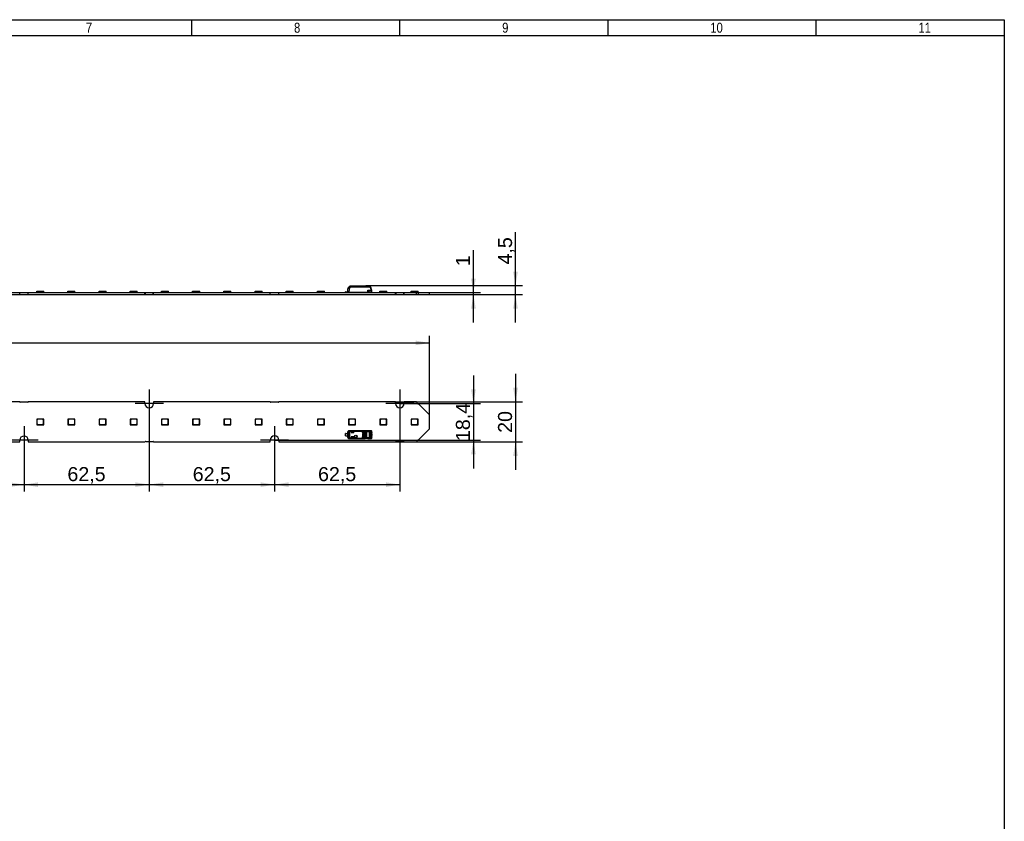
# Model space of a CAD drawing. Header units: millimetres. Extents: x 10 to 580, y 10 to 410.
# Tile 10 of 10: x 334 to 580, y 210 to 410. Entities that reach past the tile are written whole.
import ezdxf
from ezdxf.enums import TextEntityAlignment as Align
from ezdxf.lldxf.tags import DXFTag

# ---------------------------------------------------------------- set-up
doc = ezdxf.new("R2010")
doc.units = ezdxf.units.MM
for name, color, linetype in [('10', 7, 'Continuous'), ('Default', 7, 'Continuous'), ('LINLED_560X20MM_', 7, 'Continuous')]:
    doc.layers.add(name, color=color, linetype=linetype)
doc.styles.add('SEACAD_Arial', font='arial.ttf')
tags = doc.linetypes.add('CENTER2', pattern=[28.575, 19.05, -3.175, 3.175, -3.175]).pattern_tags.tags
tags[10:11] = [DXFTag(74, 4), DXFTag(75, 0), DXFTag(340, '0'), DXFTag(46, 0.0), DXFTag(50, 0.0), DXFTag(44, 0.0), DXFTag(45, 0.0)]
tags[8:9] = [DXFTag(74, 4), DXFTag(75, 0), DXFTag(340, '0'), DXFTag(46, 0.0), DXFTag(50, 0.0), DXFTag(44, 0.0), DXFTag(45, 0.0)]
tags[6:7] = [DXFTag(74, 4), DXFTag(75, 0), DXFTag(340, '0'), DXFTag(46, 0.0), DXFTag(50, 0.0), DXFTag(44, 0.0), DXFTag(45, 0.0)]
tags[4:5] = [DXFTag(74, 4), DXFTag(75, 0), DXFTag(340, '0'), DXFTag(46, 0.0), DXFTag(50, 0.0), DXFTag(44, 0.0), DXFTag(45, 0.0)]
doc.dimstyles.new('ISO', dxfattribs={"dimtxt": 3.5, "dimasz": 3.5, "dimexe": 1.75, "dimexo": 0, "dimgap": 0.875, "dimtad": 1, "dimlfac": 2, "dimtxsty": 'SEACAD_Arial', "dimblk1": '_SE_FILLED', "dimblk2": '_SE_FILLED', "dimsah": 1, "dimcen": 1.75, "dimadec": 0, "dimazin": 0, "dimtfac": 0.5, "dimtdec": 3, "dimtmove": 0, "dimatfit": 3, "dimfxl": 1, "dimarcsym": 0})

# ---------------------------------------------------------------- blocks, each defined once
blk = doc.blocks.new('SEANNOT_GROUP15')
at = {"layer": 'Default', "color": 7, "linetype": 'CENTER2'}
for p, q in [((335.52, 308.56), (335.52, 301.56)), ((339.02, 305.06), (332.02, 305.06))]:
    blk.add_line(p, q, dxfattribs=at)
blk = doc.blocks.new('SEANNOT_GROUP16')
at = {"layer": 'Default', "color": 7, "linetype": 'CENTER2'}
for p, q in [((366.77, 317.76), (366.77, 310.76)), ((370.27, 314.26), (363.27, 314.26))]:
    blk.add_line(p, q, dxfattribs=at)
blk = doc.blocks.new('SEANNOT_GROUP17')
at = {"layer": 'Default', "color": 7, "linetype": 'CENTER2'}
for p, q in [((398.02, 308.56), (398.02, 301.56)), ((401.52, 305.06), (394.52, 305.06))]:
    blk.add_line(p, q, dxfattribs=at)
blk = doc.blocks.new('SEANNOT_GROUP18')
at = {"layer": 'Default', "color": 7, "linetype": 'CENTER2'}
for p, q in [((429.27, 317.76), (429.27, 310.76)), ((432.77, 314.26), (425.77, 314.26))]:
    blk.add_line(p, q, dxfattribs=at)
blk = doc.blocks.new('SE4')
at = {"layer": 'LINLED_560X20MM_', "color": 7, "linetype": 'Continuous'}
for p, q in [((305.34, 341.91), (334.44, 341.91)), ((305.34, 341.41), (334.44, 341.41)), ((334.44, 341.41), (334.44, 341.91)), ((334.44, 341.91), (336.59, 341.91)), ((334.44, 341.41), (336.59, 341.41)), ((336.59, 341.41), (336.59, 341.91)), ((336.59, 341.91), (365.69, 341.91)), ((336.59, 341.41), (365.69, 341.41)), ((338.68, 342.24), (340.43, 342.24)), ((338.68, 341.91), (338.68, 342.24)), ((340.43, 341.91), (340.43, 342.24)), ((346.46, 342.24), (348.21, 342.24)), ((346.46, 341.91), (346.46, 342.24)), ((348.21, 341.91), (348.21, 342.24)), ((354.24, 342.24), (355.99, 342.24)), ((354.24, 341.91), (354.24, 342.24)), ((355.99, 341.91), (355.99, 342.24)), ((362.02, 342.24), (363.77, 342.24)), ((362.02, 341.91), (362.02, 342.24)), ((363.77, 341.91), (363.77, 342.24)), ((365.69, 341.41), (365.69, 341.91)), ((365.69, 341.91), (365.82, 341.91)), ((365.69, 341.41), (365.82, 341.41)), ((365.82, 341.41), (365.82, 341.91)), ((365.82, 341.91), (367.72, 341.91)), ((365.82, 341.41), (367.72, 341.41)), ((367.72, 341.41), (367.72, 341.91)), ((367.72, 341.91), (367.84, 341.91)), ((367.72, 341.41), (367.84, 341.41)), ((367.84, 341.41), (367.84, 341.91)), ((367.84, 341.91), (396.94, 341.91)), ((367.84, 341.41), (396.94, 341.41)), ((369.8, 342.24), (371.55, 342.24)), ((369.8, 341.91), (369.8, 342.24)), ((371.55, 341.91), (371.55, 342.24)), ((377.58, 342.24), (379.33, 342.24)), ((377.58, 341.91), (377.58, 342.24)), ((379.33, 341.91), (379.33, 342.24)), ((385.36, 342.24), (387.11, 342.24)), ((385.36, 341.91), (385.36, 342.24)), ((387.11, 341.91), (387.11, 342.24)), ((393.14, 342.24), (394.89, 342.24)), ((393.14, 341.91), (393.14, 342.24)), ((394.89, 341.91), (394.89, 342.24)), ((396.94, 341.41), (396.94, 341.91)), ((396.94, 341.91), (399.09, 341.91)), ((396.94, 341.41), (399.09, 341.41)), ((399.09, 341.41), (399.09, 341.91)), ((399.09, 341.91), (428.19, 341.91)), ((399.09, 341.41), (428.19, 341.41)), ((400.92, 342.24), (402.67, 342.24)), ((400.92, 341.91), (400.92, 342.24)), ((402.67, 341.91), (402.67, 342.24)), ((408.7, 342.24), (410.45, 342.24)), ((408.7, 341.91), (408.7, 342.24)), ((410.45, 341.91), (410.45, 342.24)), ((415.79, 342.06), (415.72, 342.06)), ((415.72, 341.96), (415.72, 342.06)), ((415.72, 341.96), (415.72, 341.91)), ((415.79, 342.06), (416.27, 342.06)), ((415.79, 342.06), (415.79, 341.99)), ((416.27, 341.99), (415.79, 341.99)), ((416.27, 341.94), (416.28, 342.89)), ((416.27, 341.94), (416.57, 341.94)), ((416.35, 343.08), (416.66, 343.45)), ((416.58, 342.89), (416.57, 341.94)), ((421.29, 341.94), (416.57, 341.94)), ((416.58, 342.89), (416.91, 343.29)), ((416.73, 343.49), (416.85, 343.49)), ((416.85, 343.43), (416.85, 343.49)), ((420.59, 343.49), (416.85, 343.49)), ((416.85, 343.43), (420.62, 343.43)), ((421.81, 343.31), (416.91, 343.31)), ((416.91, 343.31), (416.91, 343.29)), ((421.81, 343.29), (416.91, 343.29)), ((418.23, 341.91), (418.23, 341.94)), ((420.48, 343.49), (419.92, 343.49)), ((420.73, 343.58), (420.58, 343.49)), ((420.58, 343.49), (420.58, 343.49)), ((420.62, 341.94), (420.61, 341.93)), ((420.9, 343.64), (421.72, 343.64)), ((420.9, 343.64), (420.9, 343.61)), ((420.9, 343.61), (421.72, 343.61)), ((421.03, 341.91), (421.03, 341.94)), ((421.09, 341.94), (421.07, 341.91)), ((421.29, 341.94), (421.29, 342.49)), ((421.29, 342.49), (422.1, 342.49)), ((421.29, 341.94), (421.59, 341.94)), ((421.39, 341.94), (421.39, 341.91)), ((421.59, 341.94), (421.59, 342.03)), ((422.17, 341.99), (421.59, 341.99)), ((422.17, 341.99), (421.59, 341.99)), ((421.72, 343.61), (421.72, 343.64)), ((421.75, 343.49), (421.72, 343.61)), ((421.81, 343.29), (421.81, 343.31)), ((421.81, 343.29), (422.1, 342.49)), ((421.9, 343.32), (422.19, 342.52)), ((421.93, 343.24), (422.1, 342.79)), ((422.14, 342.33), (422.15, 342.33)), ((422.17, 341.99), (422.17, 342.16)), ((422.24, 342.39), (422.19, 342.52)), ((422.24, 342.02), (422.24, 341.96)), ((422.24, 341.91), (422.24, 341.96)), ((422.27, 342.09), (422.27, 342.22)), ((424.26, 342.24), (426.01, 342.24)), ((424.26, 341.91), (424.26, 342.24)), ((426.01, 341.91), (426.01, 342.24)), ((428.19, 341.41), (428.19, 341.91)), ((428.19, 341.91), (428.32, 341.91)), ((428.19, 341.41), (428.32, 341.41)), ((428.32, 341.41), (428.32, 341.91)), ((428.32, 341.91), (430.22, 341.91)), ((428.32, 341.41), (430.22, 341.41)), ((430.22, 341.41), (430.22, 341.91)), ((430.22, 341.91), (430.34, 341.91)), ((430.22, 341.41), (430.34, 341.41)), ((430.34, 341.41), (430.34, 341.91)), ((430.34, 341.91), (433.42, 341.91)), ((430.34, 341.41), (433.42, 341.41)), ((432.04, 342.24), (433.79, 342.24)), ((432.04, 341.91), (432.04, 342.24)), ((433.42, 341.41), (433.42, 341.91)), ((433.42, 341.91), (433.92, 341.91)), ((433.42, 341.41), (433.92, 341.41)), ((433.79, 341.91), (433.79, 342.24)), ((433.92, 341.41), (433.92, 341.91)), ((433.92, 341.91), (436.67, 341.91)), ((433.92, 341.41), (436.67, 341.41)), ((436.67, 341.41), (436.67, 341.91))]:
    blk.add_line(p, q, dxfattribs=at)
for centre, radius, start, end in [((415.79, 341.86), 0.125, 90, 126.8699), ((416.58, 342.89), 0.3, 140, 179.5), ((416.73, 343.39), 0.101, 90.3214, 139.679), ((417.41, 347.05), 3.68, 258.2376, 260.576), ((416.74, 342.21), 0.3, 270, 293.5565), ((416.86, 343.22), 0.216, 94.4693, 106.0575), ((420.72, 342.21), 0.3, 246.4435, 249.7036), ((420.72, 342.21), 0.3, 249.7036, 270), ((409.5, 356.89), 17.46, 309.5581, 310.2759), ((420.9, 343.34), 0.3, 90.0001, 124.507), ((420.88, 343.37), 0.261, 108.3318, 124.8889), ((420.9, 343.44), 0.179, 90.9578, 130.6125), ((421.72, 343.54), 0.1, 20.0005, 89.9999), ((416.65, 341.63), 5.51, 19.4402, 20.5594), ((413.95, 340.51), 8.43, 19.4709, 20.5294), ((423.14, 339.7), 2.98, 108.5546, 110.4736), ((381.42, 330.54), 42.4, 16.1436, 16.3709), ((421.55, 342.16), 0.615, 359.9594, 16.0983), ((422.17, 342.09), 0.1, 270, 0), ((422.17, 341.86), 0.125, 53.1301, 90), ((421.77, 342.22), 0.5, 0.0032, 20.0029)]:
    blk.add_arc(centre, radius, start, end, dxfattribs=at)
for centre, major_axis, ratio, start_param, end_param in [((416.58, 342.89), (0.3, -0.003), 0.008726, 1.573617, 3.141593), ((416.58, 342.89), (-0.23, 0.193), 0.006685, 4.720219, 6.283185), ((421.81, 343.29), (0.094, 0.0342), 0.0082, 0, 1.567895)]:
    blk.add_ellipse(centre, major_axis=major_axis, ratio=ratio, start_param=start_param, end_param=end_param, dxfattribs=at)
for points, knots in [([(416.85, 343.49), (416.84, 343.49), (416.83, 343.48), (416.81, 343.46), (416.81, 343.44), (416.81, 343.42)], [0, 0, 0, 0, 0.5, 0.5, 1, 1, 1, 1]), ([(416.91, 343.29), (416.9, 343.3), (416.87, 343.31), (416.83, 343.35), (416.81, 343.39), (416.81, 343.42)], [0, 0, 0, 0, 0.235372, 0.457314, 1, 1, 1, 1]), ([(416.85, 343.43), (416.85, 343.42), (416.85, 343.4), (416.86, 343.36), (416.87, 343.34), (416.89, 343.32), (416.9, 343.31), (416.91, 343.31)], [0, 0, 0, 0, 0.272042, 0.497908, 0.684926, 0.845835, 1, 1, 1, 1]), ([(420.62, 343.43), (420.61, 343.44), (420.61, 343.45), (420.6, 343.46), (420.6, 343.48), (420.59, 343.48), (420.59, 343.49), (420.59, 343.49), (420.59, 343.49)], [0, 0, 0, 0, 0.20474, 0.394141, 0.568268, 0.727202, 0.87106, 1, 1, 1, 1]), ([(421.29, 342.49), (421.33, 342.44), (421.4, 342.35), (421.5, 342.22), (421.57, 342.11), (421.59, 342.05), (421.59, 342.03)], [0, 0, 0, 0, 0.294755, 0.499673, 0.776792, 1, 1, 1, 1]), ([(421.72, 343.61), (421.74, 343.62), (421.76, 343.61), (421.79, 343.6), (421.8, 343.59), (421.81, 343.57)], [0, 0, 0, 0, 0.5, 0.5, 1, 1, 1, 1]), ([(421.85, 343.47), (421.84, 343.48), (421.83, 343.49), (421.8, 343.49), (421.77, 343.49), (421.75, 343.49)], [0, 0, 0, 0, 0.5, 0.5, 1, 1, 1, 1]), ([(421.81, 343.31), (421.8, 343.33), (421.79, 343.36), (421.78, 343.41), (421.76, 343.45), (421.76, 343.48), (421.75, 343.49)], [0, 0, 0, 0, 0.264161, 0.518866, 0.764137, 1, 1, 1, 1]), ([(421.9, 343.32), (421.9, 343.33), (421.89, 343.33), (421.85, 343.32), (421.83, 343.32), (421.81, 343.31)], [0, 0, 0, 0, 0.5, 0.5, 1, 1, 1, 1]), ([(422.15, 342.33), (422.18, 342.34), (422.2, 342.35), (422.23, 342.38), (422.24, 342.39), (422.24, 342.39)], [0, 0, 0, 0, 0.5, 0.5, 1, 1, 1, 1]), ([(422.27, 342.22), (422.27, 342.21), (422.26, 342.19), (422.22, 342.17), (422.19, 342.16), (422.17, 342.16)], [0, 0, 0, 0, 0.5, 0.5, 1, 1, 1, 1])]:
    blk.add_open_spline(points, degree=3, knots=knots, dxfattribs=at)
blk.add_open_spline([(420.78, 343.57), (420.76, 343.59), (420.74, 343.59), (420.73, 343.58)], degree=3, dxfattribs=at)
blk = doc.blocks.new('SE5')
at = {"layer": 'LINLED_560X20MM_', "color": 7, "linetype": 'Continuous'}
for p, q in [((334.44, 314.66), (305.34, 314.66)), ((336.47, 314.54), (334.57, 314.54)), ((365.69, 314.66), (336.59, 314.66)), ((365.69, 314.26), (365.69, 314.66)), ((396.94, 314.66), (367.84, 314.66)), ((367.84, 314.66), (367.84, 314.26)), ((398.97, 314.54), (397.07, 314.54)), ((428.19, 314.66), (399.09, 314.66)), ((428.19, 314.26), (428.19, 314.66)), ((433.42, 314.66), (430.34, 314.66)), ((430.34, 314.66), (430.34, 314.26)), ((436.67, 311.41), (433.92, 314.16)), ((340.18, 310.36), (338.68, 310.36)), ((338.68, 310.36), (338.68, 308.96)), ((338.98, 310.31), (338.73, 310.06)), ((338.73, 310.06), (338.73, 309.26)), ((340.13, 310.31), (338.98, 310.31)), ((340.38, 310.06), (340.13, 310.31)), ((340.43, 310.36), (340.18, 310.36)), ((340.18, 310.36), (340.43, 310.11)), ((340.38, 309.26), (340.38, 310.06)), ((340.43, 310.11), (340.43, 310.36)), ((340.43, 308.96), (340.43, 310.11)), ((347.96, 310.36), (346.46, 310.36)), ((346.46, 310.36), (346.46, 308.96)), ((346.76, 310.31), (346.51, 310.06)), ((346.51, 310.06), (346.51, 309.26)), ((347.91, 310.31), (346.76, 310.31)), ((348.16, 310.06), (347.91, 310.31)), ((348.21, 310.36), (347.96, 310.36)), ((347.96, 310.36), (348.21, 310.11)), ((348.16, 309.26), (348.16, 310.06)), ((348.21, 310.11), (348.21, 310.36)), ((348.21, 308.96), (348.21, 310.11)), ((355.74, 310.36), (354.24, 310.36)), ((354.24, 310.36), (354.24, 308.96)), ((354.54, 310.31), (354.29, 310.06)), ((354.29, 310.06), (354.29, 309.26)), ((355.69, 310.31), (354.54, 310.31)), ((355.94, 310.06), (355.69, 310.31)), ((355.99, 310.36), (355.74, 310.36)), ((355.74, 310.36), (355.99, 310.11)), ((355.94, 309.26), (355.94, 310.06)), ((355.99, 310.11), (355.99, 310.36)), ((355.99, 308.96), (355.99, 310.11)), ((363.52, 310.36), (362.02, 310.36)), ((362.02, 310.36), (362.02, 308.96)), ((362.32, 310.31), (362.07, 310.06)), ((362.07, 310.06), (362.07, 309.26)), ((363.47, 310.31), (362.32, 310.31)), ((363.72, 310.06), (363.47, 310.31)), ((363.77, 310.36), (363.52, 310.36)), ((363.52, 310.36), (363.77, 310.11)), ((363.72, 309.26), (363.72, 310.06)), ((363.77, 310.11), (363.77, 310.36)), ((363.77, 308.96), (363.77, 310.11)), ((371.3, 310.36), (369.8, 310.36)), ((369.8, 310.36), (369.8, 308.96)), ((370.1, 310.31), (369.85, 310.06)), ((369.85, 310.06), (369.85, 309.26)), ((371.25, 310.31), (370.1, 310.31)), ((371.5, 310.06), (371.25, 310.31)), ((371.55, 310.36), (371.3, 310.36)), ((371.3, 310.36), (371.55, 310.11)), ((371.5, 309.26), (371.5, 310.06)), ((371.55, 310.11), (371.55, 310.36)), ((371.55, 308.96), (371.55, 310.11)), ((379.08, 310.36), (377.58, 310.36)), ((377.58, 310.36), (377.58, 308.96)), ((377.88, 310.31), (377.63, 310.06)), ((377.63, 310.06), (377.63, 309.26)), ((379.03, 310.31), (377.88, 310.31)), ((379.28, 310.06), (379.03, 310.31)), ((379.33, 310.36), (379.08, 310.36)), ((379.08, 310.36), (379.33, 310.11)), ((379.28, 309.26), (379.28, 310.06)), ((379.33, 310.11), (379.33, 310.36)), ((379.33, 308.96), (379.33, 310.11)), ((386.86, 310.36), (385.36, 310.36)), ((385.36, 310.36), (385.36, 308.96)), ((385.66, 310.31), (385.41, 310.06)), ((385.41, 310.06), (385.41, 309.26)), ((386.81, 310.31), (385.66, 310.31)), ((387.06, 310.06), (386.81, 310.31)), ((387.11, 310.36), (386.86, 310.36)), ((386.86, 310.36), (387.11, 310.11)), ((387.06, 309.26), (387.06, 310.06)), ((387.11, 310.11), (387.11, 310.36)), ((387.11, 308.96), (387.11, 310.11)), ((394.64, 310.36), (393.14, 310.36)), ((393.14, 310.36), (393.14, 308.96)), ((393.44, 310.31), (393.19, 310.06)), ((393.19, 310.06), (393.19, 309.26)), ((394.59, 310.31), (393.44, 310.31)), ((394.84, 310.06), (394.59, 310.31)), ((394.89, 310.36), (394.64, 310.36)), ((394.64, 310.36), (394.89, 310.11)), ((394.84, 309.26), (394.84, 310.06)), ((394.89, 310.11), (394.89, 310.36)), ((394.89, 308.96), (394.89, 310.11)), ((402.42, 310.36), (400.92, 310.36)), ((400.92, 310.36), (400.92, 308.96)), ((401.22, 310.31), (400.97, 310.06)), ((400.97, 310.06), (400.97, 309.26)), ((402.37, 310.31), (401.22, 310.31)), ((402.62, 310.06), (402.37, 310.31)), ((402.67, 310.36), (402.42, 310.36)), ((402.42, 310.36), (402.67, 310.11)), ((402.62, 309.26), (402.62, 310.06)), ((402.67, 310.11), (402.67, 310.36)), ((402.67, 308.96), (402.67, 310.11)), ((410.2, 310.36), (408.7, 310.36)), ((408.7, 310.36), (408.7, 308.96)), ((409, 310.31), (408.75, 310.06)), ((408.75, 310.06), (408.75, 309.26)), ((410.15, 310.31), (409, 310.31)), ((410.4, 310.06), (410.15, 310.31)), ((410.45, 310.36), (410.2, 310.36)), ((410.2, 310.36), (410.45, 310.11)), ((410.4, 309.26), (410.4, 310.06)), ((410.45, 310.11), (410.45, 310.36)), ((410.45, 308.96), (410.45, 310.11)), ((417.98, 310.36), (416.48, 310.36)), ((416.48, 310.36), (416.48, 308.96)), ((416.78, 310.31), (416.53, 310.06)), ((416.53, 310.06), (416.53, 309.26)), ((417.93, 310.31), (416.78, 310.31)), ((418.18, 310.06), (417.93, 310.31)), ((418.23, 310.36), (417.98, 310.36)), ((417.98, 310.36), (418.23, 310.11)), ((418.18, 309.26), (418.18, 310.06)), ((418.23, 310.11), (418.23, 310.36)), ((418.23, 308.96), (418.23, 310.11)), ((425.76, 310.36), (424.26, 310.36)), ((424.26, 310.36), (424.26, 308.96)), ((424.56, 310.31), (424.31, 310.06)), ((424.31, 310.06), (424.31, 309.26)), ((425.71, 310.31), (424.56, 310.31)), ((425.96, 310.06), (425.71, 310.31)), ((426.01, 310.36), (425.76, 310.36)), ((425.76, 310.36), (426.01, 310.11)), ((425.96, 309.26), (425.96, 310.06)), ((426.01, 310.11), (426.01, 310.36)), ((426.01, 308.96), (426.01, 310.11)), ((433.54, 310.36), (432.04, 310.36)), ((432.04, 310.36), (432.04, 308.96)), ((432.34, 310.31), (432.09, 310.06)), ((432.09, 310.06), (432.09, 309.26)), ((433.49, 310.31), (432.34, 310.31)), ((433.74, 310.06), (433.49, 310.31)), ((433.79, 310.36), (433.54, 310.36)), ((433.54, 310.36), (433.79, 310.11)), ((433.74, 309.26), (433.74, 310.06)), ((433.79, 310.11), (433.79, 310.36)), ((433.79, 308.96), (433.79, 310.11)), ((436.67, 307.91), (436.67, 311.41)), ((338.68, 308.96), (340.43, 308.96)), ((338.73, 309.26), (338.98, 309.01)), ((338.98, 309.01), (340.13, 309.01)), ((340.13, 309.01), (340.38, 309.26)), ((346.46, 308.96), (348.21, 308.96)), ((346.51, 309.26), (346.76, 309.01)), ((346.76, 309.01), (347.91, 309.01)), ((347.91, 309.01), (348.16, 309.26)), ((354.24, 308.96), (355.99, 308.96)), ((354.29, 309.26), (354.54, 309.01)), ((354.54, 309.01), (355.69, 309.01)), ((355.69, 309.01), (355.94, 309.26)), ((362.02, 308.96), (363.77, 308.96)), ((362.07, 309.26), (362.32, 309.01)), ((362.32, 309.01), (363.47, 309.01)), ((363.47, 309.01), (363.72, 309.26)), ((369.8, 308.96), (371.55, 308.96)), ((369.85, 309.26), (370.1, 309.01)), ((370.1, 309.01), (371.25, 309.01)), ((371.25, 309.01), (371.5, 309.26)), ((377.58, 308.96), (379.33, 308.96)), ((377.63, 309.26), (377.88, 309.01)), ((377.88, 309.01), (379.03, 309.01)), ((379.03, 309.01), (379.28, 309.26)), ((385.36, 308.96), (387.11, 308.96)), ((385.41, 309.26), (385.66, 309.01)), ((385.66, 309.01), (386.81, 309.01)), ((386.81, 309.01), (387.06, 309.26)), ((393.14, 308.96), (394.89, 308.96)), ((393.19, 309.26), (393.44, 309.01)), ((393.44, 309.01), (394.59, 309.01)), ((394.59, 309.01), (394.84, 309.26)), ((400.92, 308.96), (402.67, 308.96)), ((400.97, 309.26), (401.22, 309.01)), ((401.22, 309.01), (402.37, 309.01)), ((402.37, 309.01), (402.62, 309.26)), ((408.7, 308.96), (410.45, 308.96)), ((408.75, 309.26), (409, 309.01)), ((409, 309.01), (410.15, 309.01)), ((410.15, 309.01), (410.4, 309.26)), ((416.27, 306.77), (416.27, 307.14)), ((416.28, 307.13), (416.27, 307.14)), ((416.35, 307.13), (416.28, 307.13)), ((416.28, 305.79), (416.28, 307.13)), ((416.66, 307.12), (416.35, 307.13)), ((416.35, 307.13), (416.35, 305.79)), ((416.48, 308.96), (418.23, 308.96)), ((416.53, 309.26), (416.78, 309.01)), ((421.29, 307.44), (416.57, 307.44)), ((416.57, 307.44), (416.58, 307.43)), ((416.91, 307.42), (416.58, 307.43)), ((416.66, 305.8), (416.66, 307.12)), ((416.73, 307.12), (416.66, 307.12)), ((416.73, 307.12), (416.73, 305.8)), ((416.78, 309.01), (417.93, 309.01)), ((416.81, 307.37), (416.85, 307.29)), ((420.61, 307.38), (416.85, 307.38)), ((416.85, 307.29), (416.85, 307.38)), ((420.59, 307.29), (416.85, 307.29)), ((416.91, 307.42), (421.81, 307.42)), ((416.91, 307.42), (416.91, 307.42)), ((421.81, 307.42), (416.91, 307.42)), ((417.12, 307.14), (417.12, 307.09)), ((417.77, 307.24), (417.22, 307.24)), ((417.77, 307.24), (417.22, 307.24)), ((417.22, 307.24), (417.22, 307.24)), ((417.22, 306.99), (417.67, 306.99)), ((417.77, 307.09), (417.77, 307.24)), ((417.77, 307.24), (417.77, 307.24)), ((417.77, 307.24), (417.77, 307.09)), ((417.77, 307.09), (417.77, 307.09)), ((417.93, 309.01), (418.18, 309.26)), ((420.48, 307.24), (419.82, 307.24)), ((419.82, 307.24), (419.82, 307.11)), ((420.48, 307.24), (419.82, 307.24)), ((419.82, 307.24), (419.82, 307.24)), ((419.82, 307.24), (419.82, 307.12)), ((419.82, 307.12), (419.82, 307.11)), ((419.92, 307.02), (420.48, 307.02)), ((420.48, 307.24), (420.48, 307.24)), ((420.58, 307.28), (420.59, 307.29)), ((420.58, 307.28), (420.58, 307.14)), ((420.58, 307.12), (420.58, 307.14)), ((420.58, 307.12), (420.58, 305.81)), ((420.73, 305.71), (420.73, 307.21)), ((420.9, 307.23), (420.9, 307.17)), ((420.9, 307.23), (421.72, 307.23)), ((420.9, 307.17), (420.9, 305.75)), ((421.72, 307.17), (420.9, 307.17)), ((421.29, 307.43), (421.29, 307.44)), ((422.1, 307.43), (421.29, 307.43)), ((422.1, 307.43), (421.3, 307.43)), ((421.72, 307.17), (421.72, 307.23)), ((421.72, 307.17), (421.81, 307.17)), ((421.72, 305.75), (421.72, 307.17)), ((422.1, 307.43), (421.81, 307.42)), ((421.81, 307.42), (421.81, 307.42)), ((421.81, 307.17), (421.81, 305.75)), ((421.87, 307.14), (421.95, 307.14)), ((422.19, 307.33), (421.9, 307.32)), ((421.93, 307.19), (421.9, 307.18)), ((421.93, 307.19), (422.1, 307.19)), ((421.95, 307.14), (422.1, 307.19)), ((422.1, 307), (422.24, 307.03)), ((422.24, 307.03), (422.24, 307.31)), ((422.27, 306.86), (422.27, 307.23)), ((424.26, 308.96), (426.01, 308.96)), ((424.31, 309.26), (424.56, 309.01)), ((424.56, 309.01), (425.71, 309.01)), ((425.71, 309.01), (425.96, 309.26)), ((432.04, 308.96), (433.79, 308.96)), ((432.09, 309.26), (432.34, 309.01)), ((432.34, 309.01), (433.49, 309.01)), ((433.49, 309.01), (433.74, 309.26)), ((433.92, 305.16), (436.67, 307.91)), ((305.34, 304.66), (334.44, 304.66)), ((334.44, 304.66), (334.44, 305.06)), ((336.59, 305.06), (336.59, 304.66)), ((336.59, 304.66), (365.69, 304.66)), ((365.82, 304.79), (367.72, 304.79)), ((367.84, 304.66), (396.94, 304.66)), ((396.94, 304.66), (396.94, 305.06)), ((399.09, 305.06), (399.09, 304.66)), ((399.09, 304.66), (428.19, 304.66)), ((415.72, 306.17), (415.72, 306.75)), ((415.79, 306.77), (416.27, 306.77)), ((415.79, 306.15), (416.27, 306.15)), ((416.27, 306.77), (416.27, 306.15)), ((416.27, 305.79), (416.27, 306.15)), ((416.27, 305.79), (416.28, 305.79)), ((416.28, 305.79), (416.35, 305.79)), ((416.35, 305.79), (416.66, 305.8)), ((416.58, 305.49), (416.57, 305.49)), ((421.29, 305.49), (416.57, 305.49)), ((416.58, 305.49), (416.91, 305.5)), ((416.66, 305.8), (416.73, 305.8)), ((416.85, 305.63), (416.81, 305.55)), ((416.85, 305.63), (420.59, 305.63)), ((416.85, 305.54), (416.85, 305.63)), ((416.85, 305.54), (420.62, 305.54)), ((421.81, 305.5), (416.91, 305.5)), ((416.91, 305.5), (416.91, 305.5)), ((421.81, 305.5), (416.91, 305.5)), ((417.12, 305.84), (417.12, 305.78)), ((417.67, 305.94), (417.22, 305.94)), ((417.22, 305.68), (417.22, 305.68)), ((417.22, 305.68), (417.77, 305.68)), ((417.77, 305.68), (417.22, 305.68)), ((417.77, 305.68), (417.77, 305.84)), ((417.77, 305.84), (417.77, 305.84)), ((417.77, 305.84), (417.77, 305.68)), ((417.77, 305.68), (417.77, 305.68)), ((419.82, 305.81), (419.82, 305.68)), ((419.82, 305.81), (419.82, 305.81)), ((419.82, 305.81), (419.82, 305.68)), ((420.48, 305.68), (419.82, 305.68)), ((419.82, 305.68), (419.82, 305.68)), ((420.48, 305.68), (419.82, 305.68)), ((419.93, 306.61), (419.92, 306.61)), ((419.92, 306.61), (419.92, 306.31)), ((419.92, 306.31), (419.93, 306.31)), ((420.48, 305.91), (419.92, 305.91)), ((419.93, 306.61), (419.93, 306.31)), ((420.06, 306.71), (419.99, 306.71)), ((419.99, 306.71), (419.99, 306.21)), ((419.99, 306.21), (420.06, 306.21)), ((420.06, 306.49), (420.06, 306.71)), ((420.11, 306.49), (420.06, 306.49)), ((420.06, 306.21), (420.06, 306.43)), ((420.06, 306.43), (420.11, 306.43)), ((420.13, 306.82), (420.13, 306.81)), ((420.43, 306.82), (420.13, 306.82)), ((420.43, 306.81), (420.13, 306.81)), ((420.13, 306.11), (420.13, 306.1)), ((420.13, 306.11), (420.43, 306.11)), ((420.13, 306.1), (420.43, 306.1)), ((420.38, 306.49), (420.17, 306.49)), ((420.17, 306.43), (420.38, 306.43)), ((420.24, 306.56), (420.24, 306.62)), ((420.32, 306.62), (420.32, 306.56)), ((420.43, 306.81), (420.43, 306.82)), ((420.43, 306.1), (420.43, 306.11)), ((420.49, 306.49), (420.44, 306.49)), ((420.44, 306.43), (420.49, 306.43)), ((420.48, 305.68), (420.48, 305.68)), ((420.49, 306.43), (420.49, 306.49)), ((420.55, 306.71), (420.53, 306.71)), ((420.53, 306.21), (420.53, 306.71)), ((420.53, 306.21), (420.55, 306.21)), ((420.55, 306.21), (420.55, 306.71)), ((420.58, 305.78), (420.58, 305.81)), ((420.58, 305.78), (420.58, 305.64)), ((420.9, 305.75), (421.72, 305.75)), ((420.9, 305.75), (420.9, 305.69)), ((420.9, 305.69), (421.72, 305.69)), ((421.29, 305.49), (421.29, 305.49)), ((421.29, 305.49), (422.1, 305.49)), ((421.3, 305.49), (422.1, 305.49)), ((421.72, 305.75), (421.81, 305.75)), ((421.72, 305.69), (421.72, 305.75)), ((421.81, 305.5), (422.1, 305.49)), ((421.81, 305.5), (421.81, 305.5)), ((421.82, 306.04), (421.82, 306.89)), ((422.12, 306.64), (421.82, 306.64)), ((421.82, 306.29), (422.12, 306.29)), ((421.95, 305.78), (421.87, 305.78)), ((421.9, 305.6), (422.19, 305.59)), ((421.91, 305.74), (421.93, 305.73)), ((422.1, 305.73), (421.93, 305.73)), ((422.1, 305.73), (421.95, 305.78)), ((422.24, 305.89), (422.1, 305.93)), ((422.27, 306.86), (422.12, 306.84)), ((422.12, 306.84), (422.12, 306.64)), ((422.27, 306.64), (422.12, 306.64)), ((422.12, 306.64), (422.12, 306.29)), ((422.12, 306.29), (422.27, 306.29)), ((422.12, 306.29), (422.12, 306.08)), ((422.12, 306.08), (422.27, 306.06)), ((422.24, 305.61), (422.24, 305.89)), ((422.27, 306.64), (422.27, 306.86)), ((422.27, 306.64), (422.27, 306.29)), ((422.27, 306.06), (422.27, 306.29)), ((422.27, 305.69), (422.27, 306.06)), ((428.32, 304.79), (430.22, 304.79)), ((430.34, 304.66), (433.42, 304.66))]:
    blk.add_line(p, q, dxfattribs=at)
for radius in [0.328, 0.293, 0.276, 0.275]:
    blk.add_circle((418.24, 305.99), radius, dxfattribs=at)
for centre, radius, start, end in [((334.57, 314.66), 0.125, 180, 270), ((336.47, 314.66), 0.125, 270, 0), ((397.07, 314.66), 0.125, 180, 270), ((398.97, 314.66), 0.125, 270, 0), ((433.92, 314.66), 0.5, 180, 270), ((366.77, 314.26), 1.08, 180, 0), ((429.27, 314.26), 1.07, 180, 0), ((416.58, 307.13), 0.3, 90.167, 179.9956), ((416.95, 307.12), 0.291, 119.4689, 178.872), ((416.84, 307.27), 0.107, 87.5508, 111.036), ((417.22, 307.09), 0.1, 180, 270), ((420.33, 306.61), 0.716, 56.5348, 69.274), ((421, 307.21), 0.422, 155.6531, 168.4656), ((420.38, 306.79), 0.632, 50.3962, 68.2215), ((420.91, 307.12), 0.208, 128.8787, 154.1069), ((420.9, 307.59), 0.417, 245.1134, 269.2217), ((420.91, 307.42), 0.183, 227.8882, 266.9813), ((422.34, 307.09), 0.637, 156.5296, 167.1701), ((421.7, 307.11), 0.125, 29.2863, 83.1685), ((421.94, 307.27), 0.203, 132.1388, 158.8853), ((421.72, 307.22), 0.132, 20.0118, 76.8819), ((421.8, 307.32), 0.103, 3.114, 84.8372), ((422.26, 307.04), 0.468, 152.0835, 164.2354), ((422.01, 307.18), 0.181, 126.7396, 153.2278), ((422.1, 307.26), 0.167, 46.1104, 90.7768), ((422.09, 307.33), 0.0975, 358.48, 88.0009), ((421.62, 306.85), 0.501, 358.5159, 16.9099), ((422.16, 307.32), 0.0838, 351.8712, 47.8737), ((422.08, 307.25), 0.191, 356.0954, 45.5971), ((421.9, 306.89), 0.372, 355.9747, 23.6554), ((335.52, 305.06), 1.07, 0, 180), ((365.82, 304.66), 0.125, 90, 180), ((367.72, 304.66), 0.125, 0, 90), ((398.02, 305.06), 1.08, 0, 180), ((415.79, 306.65), 0.125, 90, 126.8699), ((415.79, 306.27), 0.125, 233.1301, 270), ((416.58, 305.79), 0.3, 180.0044, 269.8384), ((416.95, 305.8), 0.292, 181.2448, 240.4152), ((416.84, 305.65), 0.107, 248.9632, 272.4491), ((417.22, 305.84), 0.1, 90, 180), ((420.13, 306.61), 0.213, 90, 180), ((420.13, 306.31), 0.213, 180, 270), ((420.13, 306.61), 0.2, 90, 180), ((420.13, 306.31), 0.2, 180, 270), ((420.28, 306.46), 0.169, 104.2042, 168.6727), ((420.28, 306.46), 0.169, 191.3273, 348.6727), ((420.28, 306.46), 0.108, 112.432, 162.2153), ((420.28, 306.46), 0.108, 197.7847, 342.2153), ((420.28, 306.46), 0.169, 11.3273, 75.7958), ((420.28, 306.46), 0.108, 17.7847, 67.568), ((420.43, 306.71), 0.113, 0, 90), ((420.43, 306.71), 0.1, 0, 90), ((420.43, 306.21), 0.1, 270, 360), ((420.43, 306.21), 0.113, 270, 360), ((420.34, 306.29), 0.693, 290.5131, 303.675), ((420.82, 305.66), 0.236, 186.7862, 209.799), ((420.37, 306.15), 0.652, 292.1154, 309.3312), ((420.9, 305.34), 0.414, 90.6937, 114.9709), ((420.9, 305.79), 0.187, 204.2976, 232.5166), ((420.91, 305.51), 0.184, 93.1482, 132.1817), ((421.7, 305.81), 0.124, 276.7448, 330.7526), ((422.34, 305.83), 0.635, 192.7997, 203.4875), ((421.72, 305.71), 0.132, 283.1368, 339.9954), ((421.94, 305.65), 0.204, 201.1423, 227.8571), ((422.3, 305.9), 0.508, 196.251, 207.4426), ((421.8, 305.6), 0.103, 275.1634, 356.886), ((422.01, 305.74), 0.181, 206.7747, 233.2552), ((422.1, 305.66), 0.167, 269.1862, 313.9533), ((421.55, 306.08), 0.569, 344.2066, 0.3835), ((422.09, 305.59), 0.0975, 272.0033, 1.5118), ((422.08, 305.67), 0.19, 314.263, 4.1551), ((422.16, 305.6), 0.0836, 312.1302, 8.1803), ((421.9, 306.04), 0.37, 336.2651, 4.0975), ((428.32, 304.66), 0.125, 90, 180), ((430.22, 304.66), 0.125, 0, 90), ((433.92, 304.66), 0.5, 90, 180)]:
    blk.add_arc(centre, radius, start, end, dxfattribs=at)
for centre, major_axis, ratio, start_param, end_param in [((416.57, 307.14), (0.212, -0.212), 0.999924, 2.349833, 3.926953), ((416.58, 307.13), (0.003, 0.3), 0.766027, 0.015856, 1.578763), ((417.22, 307.14), (0, -0.1), 0.999994, 3.141593, 4.712389), ((417.22, 307.14), (0, -0.1), 0.999994, 3.141593, 4.712389), ((417.67, 307.09), (-0.1, 0), 0.999848, 1.570796, 3.141593), ((417.67, 307.09), (-0.1, 0), 0.999848, 1.570796, 3.141593), ((419.92, 307.12), (0.0707, -0.0707), 0.999695, 3.926839, 5.497939), ((419.92, 307.12), (0.0707, -0.0707), 0.999695, 3.9588, 4.712389), ((420.48, 307.14), (0, -0.1), 0.999994, 1.570796, 3.141593), ((420.48, 307.14), (0, -0.1), 0.999994, 1.570796, 3.141593), ((420.48, 307.12), (0, -0.1), 0.999848, 0, 1.570796), ((421.29, 307.14), (0, 0.3), 0.999962, 6.103712, 6.283185), ((421.81, 307.32), (-0.0024, 0.1), 0.939661, 4.689876, 6.257716), ((422.19, 306.88), (0, -0.451), 0.342128, 2.840877, 3.150375), ((416.57, 305.79), (0.212, 0.212), 0.999924, 2.356233, 3.933355), ((416.58, 305.79), (-0.003, 0.3), 0.766027, 1.56283, 3.125796), ((417.22, 305.78), (0, 0.1), 0.999994, 1.570796, 3.141593), ((417.22, 305.78), (0, 0.1), 0.999994, 1.570796, 3.141593), ((417.67, 305.84), (-0.1, 0), 0.999848, 3.141593, 4.712389), ((417.67, 305.84), (-0.1, 0), 0.999848, 3.141593, 4.712389), ((419.92, 305.81), (0.0707, 0.0707), 0.999695, 0.785246, 2.356347), ((419.92, 305.81), (0.0707, 0.0707), 0.999695, 1.570796, 2.343651), ((420.48, 305.81), (0, 0.1), 0.999848, 4.712389, 6.283185), ((420.48, 305.78), (0, 0.1), 0.999994, 3.140535, 4.712389), ((420.48, 305.78), (0, 0.1), 0.999994, 3.140004, 4.712389), ((421.29, 305.79), (0, 0.3), 0.999962, 3.141593, 3.321066), ((421.81, 305.6), (0.0024, 0.1), 0.939661, 3.16702, 4.734916), ((422.19, 306.04), (0, 0.45), 0.34204, 3.132977, 3.442996)]:
    blk.add_ellipse(centre, major_axis=major_axis, ratio=ratio, start_param=start_param, end_param=end_param, dxfattribs=at)
for points, degree, knots in [([(416.85, 307.29), (416.79, 307.26), (416.76, 307.22), (416.74, 307.17), (416.73, 307.12)], 2, [0, 0, 0, 0.5, 0.5, 1, 1, 1]), ([(416.81, 307.37), (416.81, 307.38), (416.82, 307.39), (416.83, 307.4), (416.84, 307.41), (416.87, 307.42), (416.9, 307.42), (416.91, 307.42)], 3, [0, 0, 0, 0, 0.225106, 0.406821, 0.546306, 0.765172, 1, 1, 1, 1]), ([(416.91, 307.42), (416.91, 307.42), (416.9, 307.42), (416.88, 307.42), (416.87, 307.41), (416.86, 307.41), (416.85, 307.4), (416.85, 307.39), (416.85, 307.38), (416.85, 307.38)], 3, [0, 0, 0, 0, 0.110474, 0.221192, 0.340028, 0.473427, 0.625996, 0.800833, 1, 1, 1, 1]), ([(421.82, 306.89), (421.82, 307.01), (421.85, 307.1), (421.88, 307.19), (421.93, 307.19)], 2, [0, 0, 0, 0.5, 0.5, 1, 1, 1]), ([(422.1, 307), (422.09, 307.01), (422.08, 307.03), (422.06, 307.06), (422.05, 307.09), (422.03, 307.11), (422, 307.13), (421.98, 307.14), (421.96, 307.14), (421.95, 307.14)], 3, [0, 0, 0, 0, 0.117572, 0.243562, 0.377981, 0.520832, 0.67212, 0.831843, 1, 1, 1, 1]), ([(422.1, 307.19), (422.14, 307.19), (422.17, 307.15), (422.21, 307.11), (422.24, 307.03)], 2, [0, 0, 0, 0.50021, 0.50021, 1, 1, 1]), ([(422.27, 307.23), (422.27, 307.24), (422.27, 307.26), (422.26, 307.28), (422.25, 307.3), (422.24, 307.31), (422.24, 307.31)], 3, [0, 0, 0, 0, 0.244652, 0.491458, 0.742562, 1, 1, 1, 1]), ([(416.73, 305.8), (416.74, 305.75), (416.76, 305.71), (416.79, 305.66), (416.85, 305.63)], 2, [0, 0, 0, 0.5, 0.5, 1, 1, 1]), ([(416.91, 305.5), (416.9, 305.5), (416.89, 305.5), (416.87, 305.5), (416.86, 305.51), (416.84, 305.51), (416.82, 305.53), (416.81, 305.54), (416.81, 305.55)], 3, [0, 0, 0, 0, 0.120723, 0.235221, 0.34634, 0.457185, 0.682198, 1, 1, 1, 1]), ([(416.85, 305.54), (416.85, 305.54), (416.85, 305.53), (416.86, 305.52), (416.87, 305.51), (416.89, 305.5), (416.9, 305.5), (416.91, 305.5)], 3, [0, 0, 0, 0, 0.272042, 0.497908, 0.684926, 0.845835, 1, 1, 1, 1]), ([(421.93, 305.73), (421.88, 305.73), (421.85, 305.82), (421.82, 305.91), (421.82, 306.04)], 2, [0, 0, 0, 0.5, 0.5, 1, 1, 1]), ([(421.95, 305.78), (421.95, 305.78), (421.97, 305.78), (421.99, 305.79), (422.03, 305.82), (422.07, 305.86), (422.09, 305.9), (422.1, 305.92)], 3, [0, 0, 0, 0, 0.000046, 0.262507, 0.516593, 0.762391, 1, 1, 1, 1]), ([(422.24, 305.61), (422.24, 305.61), (422.25, 305.62), (422.26, 305.64), (422.26, 305.65), (422.27, 305.67), (422.27, 305.68), (422.27, 305.69)], 3, [0, 0, 0, 0, 0.20636, 0.408491, 0.607418, 0.804218, 1, 1, 1, 1])]:
    blk.add_open_spline(points, degree=degree, knots=knots, dxfattribs=at)
blk.add_open_spline([(422.24, 305.89), (422.18, 305.73), (422.1, 305.73)], degree=2, dxfattribs=at)
blk = doc.blocks.new('DMBLK46')
at = {"layer": 'Default', "linetype": 'Continuous'}
for points in [[(307.77, 293.41), (307.77, 294.58), (304.27, 294)], [(332.02, 293.41), (335.52, 294), (332.02, 294.58)]]:
    blk.add_hatch(color=7, dxfattribs=at).paths.add_polyline_path(points)
at = {"layer": 'Default', "color": 7, "linetype": 'Continuous'}
for p, q in [((304.27, 314.26), (304.27, 292.25)), ((335.52, 305.06), (335.52, 292.25)), ((304.27, 294), (335.52, 294))]:
    blk.add_line(p, q, dxfattribs=at)
at = {"layer": 'Default', "color": 7, "linetype": 'Continuous', "style": 'SEACAD_Arial'}
blk.add_text('62,5', height=3.5, dxfattribs=at).set_placement((315.1, 298.37), align=Align.TOP_LEFT)
blk = doc.blocks.new('_SE_FILLED')
at = {"color": 0}
blk.add_line((0, 0), (-1, 0), dxfattribs=at)
blk.add_solid([(0, 0), (-1, -0.1665), (-1, 0.1665), (0, 0)], dxfattribs=at)
blk = doc.blocks.new('DMBLK47')
at = {"layer": 'Default', "linetype": 'Continuous'}
for points in [[(339.02, 293.41), (339.02, 294.58), (335.52, 294)], [(363.27, 293.41), (366.77, 294), (363.27, 294.58)]]:
    blk.add_hatch(color=7, dxfattribs=at).paths.add_polyline_path(points)
at = {"layer": 'Default', "color": 7, "linetype": 'Continuous'}
for p, q in [((366.77, 314.26), (366.77, 292.25)), ((335.52, 305.06), (335.52, 292.25)), ((335.52, 294), (366.77, 294))]:
    blk.add_line(p, q, dxfattribs=at)
at = {"layer": 'Default', "color": 7, "linetype": 'Continuous', "style": 'SEACAD_Arial'}
blk.add_text('62,5', height=3.5, dxfattribs=at).set_placement((346.35, 298.37), align=Align.TOP_LEFT)
blk = doc.blocks.new('DMBLK48')
at = {"layer": 'Default', "linetype": 'Continuous'}
for points in [[(370.27, 293.41), (370.27, 294.58), (366.77, 294)], [(394.52, 293.41), (398.02, 294), (394.52, 294.58)]]:
    blk.add_hatch(color=7, dxfattribs=at).paths.add_polyline_path(points)
at = {"layer": 'Default', "color": 7, "linetype": 'Continuous'}
for p, q in [((366.77, 314.26), (366.77, 292.25)), ((398.02, 305.06), (398.02, 292.25)), ((366.77, 294), (398.02, 294))]:
    blk.add_line(p, q, dxfattribs=at)
at = {"layer": 'Default', "color": 7, "linetype": 'Continuous', "style": 'SEACAD_Arial'}
blk.add_text('62,5', height=3.5, dxfattribs=at).set_placement((377.6, 298.37), align=Align.TOP_LEFT)
blk = doc.blocks.new('DMBLK49')
at = {"layer": 'Default', "linetype": 'Continuous'}
for points in [[(401.52, 293.41), (401.52, 294.58), (398.02, 294)], [(425.77, 293.41), (429.27, 294), (425.77, 294.58)]]:
    blk.add_hatch(color=7, dxfattribs=at).paths.add_polyline_path(points)
at = {"layer": 'Default', "color": 7, "linetype": 'Continuous'}
for p, q in [((429.27, 314.26), (429.27, 292.25)), ((398.02, 305.06), (398.02, 292.25)), ((398.02, 294), (429.27, 294))]:
    blk.add_line(p, q, dxfattribs=at)
at = {"layer": 'Default', "color": 7, "linetype": 'Continuous', "style": 'SEACAD_Arial'}
blk.add_text('62,5', height=3.5, dxfattribs=at).set_placement((408.85, 298.37), align=Align.TOP_LEFT)
blk = doc.blocks.new('DMBLK50')
at = {"layer": 'Default', "linetype": 'Continuous'}
for points in [[(448.18, 317.76), (447.02, 317.76), (447.6, 314.26)], [(448.18, 301.56), (447.6, 305.06), (447.02, 301.56)]]:
    blk.add_hatch(color=7, dxfattribs=at).paths.add_polyline_path(points)
at = {"layer": 'Default', "color": 7, "linetype": 'Continuous'}
for p, q in [((447.6, 321.26), (447.6, 298.06)), ((429.27, 314.26), (449.35, 314.26)), ((398.02, 305.06), (449.35, 305.06))]:
    blk.add_line(p, q, dxfattribs=at)
at = {"layer": 'Default', "color": 7, "linetype": 'Continuous', "style": 'SEACAD_Arial'}
blk.add_text('18,4', height=3.5, rotation=90, dxfattribs=at).set_placement((443.23, 304.87), align=Align.TOP_LEFT)
blk = doc.blocks.new('DMBLK51')
at = {"layer": 'Default', "linetype": 'Continuous'}
for points in [[(458.68, 318.16), (457.52, 318.16), (458.1, 314.66)], [(458.68, 301.16), (458.1, 304.66), (457.52, 301.16)]]:
    blk.add_hatch(color=7, dxfattribs=at).paths.add_polyline_path(points)
at = {"layer": 'Default', "color": 7, "linetype": 'Continuous'}
for p, q in [((458.1, 321.66), (458.1, 297.66)), ((428.19, 314.66), (459.85, 314.66)), ((428.19, 304.66), (459.85, 304.66))]:
    blk.add_line(p, q, dxfattribs=at)
at = {"layer": 'Default', "color": 7, "linetype": 'Continuous', "style": 'SEACAD_Arial'}
blk.add_text('20', height=3.5, rotation=90, dxfattribs=at).set_placement((453.73, 306.92), align=Align.TOP_LEFT)
blk = doc.blocks.new('DMBLK52')
at = {"layer": 'Default', "linetype": 'Continuous'}
for points in [[(448.18, 345.41), (447.02, 345.41), (447.6, 341.91)], [(448.18, 337.91), (447.6, 341.41), (447.02, 337.91)]]:
    blk.add_hatch(color=7, dxfattribs=at).paths.add_polyline_path(points)
at = {"layer": 'Default', "color": 7, "linetype": 'Continuous'}
for p, q in [((447.6, 334.41), (447.6, 352.47)), ((436.67, 341.91), (449.35, 341.91)), ((436.67, 341.41), (449.35, 341.41))]:
    blk.add_line(p, q, dxfattribs=at)
at = {"layer": 'Default', "color": 7, "linetype": 'Continuous', "style": 'SEACAD_Arial'}
blk.add_text('1', height=3.5, rotation=90, dxfattribs=at).set_placement((443.23, 348.51), align=Align.TOP_LEFT)
blk = doc.blocks.new('DMBLK53')
at = {"layer": 'Default', "linetype": 'Continuous'}
for points in [[(458.68, 347.14), (457.52, 347.14), (458.1, 343.64)], [(458.68, 337.91), (458.1, 341.41), (457.52, 337.91)]]:
    blk.add_hatch(color=7, dxfattribs=at).paths.add_polyline_path(points)
at = {"layer": 'Default', "color": 7, "linetype": 'Continuous'}
for p, q in [((458.1, 334.41), (458.1, 357)), ((421.72, 343.64), (459.85, 343.64)), ((428.19, 341.41), (459.85, 341.41))]:
    blk.add_line(p, q, dxfattribs=at)
at = {"layer": 'Default', "color": 7, "linetype": 'Continuous', "style": 'SEACAD_Arial'}
blk.add_text('4,5', height=3.5, rotation=90, dxfattribs=at).set_placement((453.73, 348.93), align=Align.TOP_LEFT)
blk = doc.blocks.new('DMBLK59')
at = {"layer": 'Default', "linetype": 'Continuous'}
for points in [[(160.37, 329.93), (156.87, 329.35), (160.37, 328.77)], [(433.17, 329.93), (433.17, 328.77), (436.67, 329.35)]]:
    blk.add_hatch(color=7, dxfattribs=at).paths.add_polyline_path(points)
at = {"layer": 'Default', "color": 7, "linetype": 'Continuous'}
for p, q in [((156.87, 311.41), (156.87, 331.1)), ((156.87, 329.35), (436.67, 329.35)), ((436.67, 311.41), (436.67, 331.1))]:
    blk.add_line(p, q, dxfattribs=at)
at = {"layer": 'Default', "color": 7, "linetype": 'Continuous', "style": 'SEACAD_Arial'}
blk.add_text('559,6', height=3.5, dxfattribs=at).set_placement((290.61, 333.73), align=Align.TOP_LEFT)

msp = doc.modelspace()

# ---------------------------------------------------------------- linework, layer by layer
at = {"layer": '10', "color": 7, "linetype": 'Continuous'}
for p, q in [((377.3636, 406), (377.3636, 410)), ((429.2727, 406), (429.2727, 410)), ((481.1818, 406), (481.1818, 410)), ((533.0909, 406), (533.0909, 410)), ((580, 406), (14, 406))]:
    msp.add_line(p, q, dxfattribs=at)
msp.add_lwpolyline([(10, 10), (10, 410), (580, 410), (580, 10), (10, 10)], dxfattribs=at)

# ---------------------------------------------------------------- block references
at = {"layer": 'Default'}
for name in ['SE4', 'SEANNOT_GROUP16', 'SEANNOT_GROUP18', 'SE5', 'SEANNOT_GROUP15', 'SEANNOT_GROUP17']:
    msp.add_blockref(name, (0, 0), dxfattribs=at)

# ---------------------------------------------------------------- texts
at = {"layer": '10', "char_height": 2.5, "attachment_point": 1, "style": 'SEACAD_Arial'}
for s, insert, width in [('{\\farial rounded mt|b0||i0||c0|p34;\\C7;\\H2.50000002;\\W0.8;7}', (350.954, 409.25), 1.521749), ('{\\farial rounded mt|b0||i0||c0|p34;\\C7;\\H2.50000002;\\W0.8;8}', (402.863, 409.25), 1.521749), ('{\\farial rounded mt|b0||i0||c0|p34;\\C7;\\H2.50000002;\\W0.8;9}', (454.772, 409.25), 1.521749), ('{\\farial rounded mt|b0||i0||c0|p34;\\C7;\\H2.50000002;\\W0.8;10}', (506.681, 409.25), 3.043488), ('{\\farial rounded mt|b0||i0||c0|p34;\\C7;\\H2.50000002;\\W0.8;11}', (558.59, 409.25), 3.043488)]:
    msp.add_mtext(s, dxfattribs=dict(at, insert=insert, width=width))

# ---------------------------------------------------------------- dimensions: what is measured, and where the dimension line sits
at = {"layer": 'Default', "color": 7, "linetype": 'Continuous'}
dim = msp.add_linear_dim(base=(458.1010019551, 343.6363884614), p1=(428.1931532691, 341.4113884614), p2=(421.7161135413, 343.6363884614), angle=90, text='\\A1;<>', dimstyle='ISO', override={"dimdec": 1}, dxfattribs=at)
dim.commit()
dim.dimension.update_dxf_attribs({"geometry": 'DMBLK53', "text_midpoint": (458.1010019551, 347.7043728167), "dimtype": 160})
for base, p1, p2, angle, picture, middle, dimtype in [((447.601, 341.4114), (436.6682, 341.4114), (436.6682, 341.9114), 90, 'DMBLK52', (447.601, 347.2845), 161), ((156.8682, 329.3511), (156.8682, 311.4114), (436.6682, 311.4114), 0, 'DMBLK59', (296.7682, 329.3511), 161), ((447.601, 305.0614), (429.2682, 314.2614), (398.0182, 305.0614), 90, 'DMBLK50', (447.601, 309.6614), 160), ((458.101, 314.6614), (428.1932, 314.6614), (428.1932, 304.6614), 270, 'DMBLK51', (458.101, 309.6614), 161)]:
    dim = msp.add_linear_dim(base=base, p1=p1, p2=p2, angle=angle, text='\\A1;<>', dimstyle='ISO', dxfattribs=at)
    dim.commit()
    dim.dimension.update_dxf_attribs({"geometry": picture, "text_midpoint": middle, "dimtype": dimtype})
for base, p1, p2, picture, middle in [((335.5182, 293.9957), (304.2682, 314.2614), (335.5182, 305.0614), 'DMBLK46', (319.8932, 293.9957)), ((366.7682, 293.9957), (335.5182, 305.0614), (366.7682, 314.2614), 'DMBLK47', (351.1432, 293.9957)), ((398.0182, 293.9957), (366.7682, 314.2614), (398.0182, 305.0614), 'DMBLK48', (382.3932, 293.9957)), ((429.2682, 293.9957), (398.0182, 305.0614), (429.2682, 314.2614), 'DMBLK49', (413.6432, 293.9957))]:
    dim = msp.add_linear_dim(base=base, p1=p1, p2=p2, text='\\A1;<>', dimstyle='ISO', dxfattribs=at)
    dim.commit()
    dim.dimension.update_dxf_attribs({"geometry": picture, "text_midpoint": middle, "dimtype": 160})

doc.saveas('drawing.dxf')
